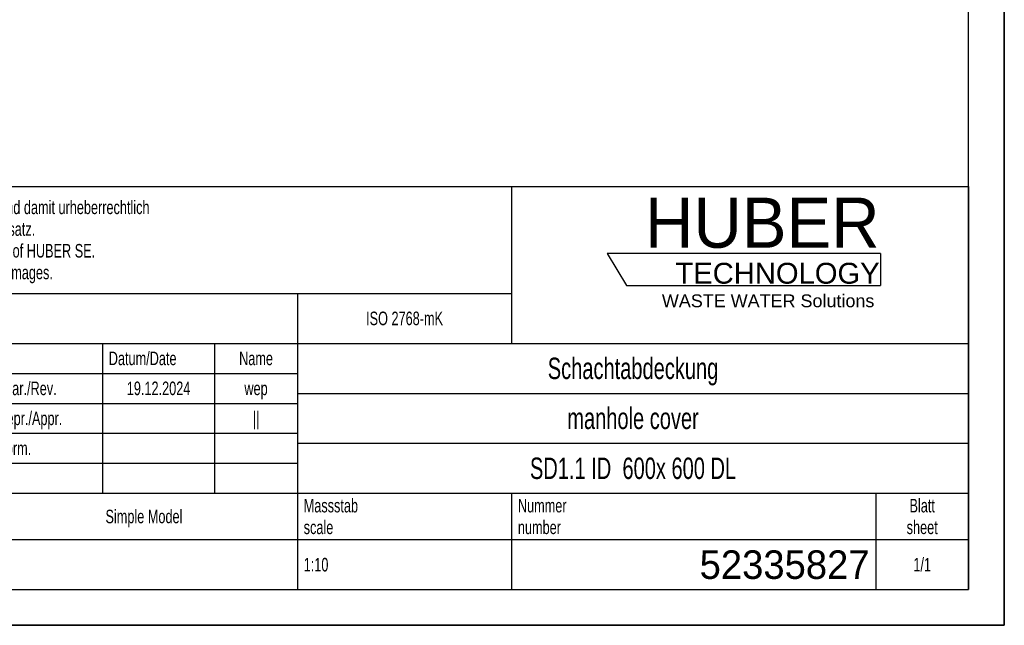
# Model space of a CAD drawing. Header units: millimetres. Extents: x 0 to 4200, y 0 to 2970.
# Tile 8 of 17: x 2821 to 4200, y 0 to 849. Entities that reach past the tile are written whole.
import ezdxf

# ---------------------------------------------------------------- set-up
doc = ezdxf.new("R2010")
doc.units = ezdxf.units.MM
doc.header["$LTSCALE"] = 231
doc.layers.get('0').update_dxf_attribs({"linetype": 'CONTINUOUS'})
doc.layers.add('HUBER_Logo_BL2', color=7, linetype='CONTINUOUS')
doc.styles.get("Standard").update_dxf_attribs({"font": 'txt', "width": 0.7})
doc.styles.add('TEXTSTYLE_2', font='txt')
doc.styles.add('TEXTSTYLE_3', font='arial.ttf')
doc.styles.add('TEXTSTYLE_4', font='txt', dxfattribs={"width": 0.8})
doc.styles.add('TEXTSTYLE_5', font='txt')

# ---------------------------------------------------------------- blocks, each defined once
blk = doc.blocks.new('HUBER_LOGO_BL2', base_point=(3837.5, 503.7))
at = {"layer": 'HUBER_Logo_BL2', "color": 5, "linetype": 'Continuous'}
for p, q in [((4026.4, 521), (3643.9, 521)), ((3643.9, 521), (3670.9, 476)), ((4026.4, 521), (4026.4, 476)), ((3670.9, 476), (4026.4, 476))]:
    blk.add_line(p, q, dxfattribs=at)
at = {"layer": 'HUBER_Logo_BL2', "color": 2, "linetype": 'Continuous', "attachment_point": 3, "line_spacing_factor": 0.78}
for s, insert, char_height, width, style in [('HUBER\\P\\fArial;\\H29.25;TECHNOLOGY ', (4025.4, 599.1), 70.2, 387.672, 'TEXTSTYLE_2'), ('WASTE WATER Solutions', (4018, 463.6), 18, 297.033, 'TEXTSTYLE_3')]:
    blk.add_mtext(s, dxfattribs=dict(at, insert=insert, char_height=char_height, width=width, style=style))
blk = doc.blocks.new('*T15')
at = {"color": 3, "linetype": 'Continuous'}
for p, q in [((0, 0), (1840, 0)), ((0, 0), (0, -565)), ((1200, 0), (1200, -220)), ((1840, 0), (1840, -565)), ((0, -150), (1200, -150)), ((900, -150), (900, -565)), ((0, -220), (1840, -220)), ((80, -220), (80, -430)), ((270, -220), (270, -495)), ((385, -220), (385, -430)), ((470, -220), (470, -495)), ((627, -220), (627, -430)), ((784, -220), (784, -430)), ((0, -262), (900, -262)), ((900, -290), (1840, -290)), ((0, -304), (900, -304)), ((0, -346), (900, -346)), ((900, -360), (1840, -360)), ((470, -388), (900, -388)), ((0, -430), (1840, -430)), ((1200, -430), (1200, -565)), ((1710, -430), (1710, -565)), ((0, -495), (1840, -495)), ((0, -565), (1840, -565))]:
    blk.add_line(p, q, dxfattribs=at)
at = {"color": 2, "linetype": 'Continuous', "line_spacing_factor": 0.96}
for s, insert, char_height, width, attachment_point in [('Diese Zeichnung ist geistiges Eigentum der Fa. HUBER SE und damit urheberrechtlich \\Pgeschuetzt. Zuwiderhandlungen verpflichten zum Schadensersatz.\\PThis is a copyrighted drawing which is the intellectual property of HUBER SE.\\PAny contravening offender will be held liabel for payment of damages.', (8.75, -19.9), 19, 2214.8571, 1), ('Technische Aenderungen vorbehalten / Subject to change', (8.75, -175), 20, 1524.7619, 1), ('ISO 2768-mK', (1050, -175.5), 19, 332.9524, 2), ('Datum/Date', (635.75, -231.5), 19, 292.2381, 1), ('Name', (842, -231.5), 19, 126.6667, 2), ('Schachtabdeckung', (1370, -240), 30, 680, 2), ('Bear./Rev.', (478.75, -273.5), 19, 272.3333, 1), ('19.12.2024', (705.5, -273.5), 19, 273.2381, 2), ('wep', (842, -273.5), 19, 99.5238, 2), ('Gepr./Appr.', (478.75, -315.5), 19, 299.4762, 1), ('||', (842, -315.5), 19, 50.6667, 2), ('manhole cover', (1370, -310), 30, 564.2857, 2), ('-', (40, -315.5), 19, 34.381, 2), ('-', (175, -315.5), 19, 34.381, 2), ('-', (327.5, -315.5), 19, 34.381, 2), ('-', (427.5, -315.5), 19, 34.381, 2), ('Norm. ', (478.75, -357.5), 19, 175.5238, 1), ('Revi-\\Psion', (8.75, -363.3), 19, 138.4286, 1), ('Aenderung\\PModification', (175, -363.3), 19, 303.0952, 2), ('Tag\\PDate', (327.5, -363.3), 19, 117.619, 2), ('Name', (427.5, -378.5), 19, 126.6667, 2), ('SD1.1 ID  600x 600 DL', (1370, -380), 30, 962.8571, 2), ('Projekt\\Pproject', (8.75, -437.8), 19, 183.6667, 1), ('Massstab\\Pscale', (908.75, -437.8), 19, 224.381, 1), ('Nummer\\Pnumber', (1208.75, -437.8), 19, 186.381, 1), ('Blatt\\Psheet', (1775, -437.8), 19, 137.5238, 2), ('Simple Model', (685, -453), 19, 328.4286, 2), ('1:10', (908.75, -520.5), 19, 94.0952, 1), ('1/1', (1775, -520.5), 19, 79.619, 2)]:
    blk.add_mtext(s, dxfattribs=dict(at, insert=insert, char_height=char_height, width=width, attachment_point=attachment_point))
for s, insert, char_height, width, attachment_point, style in [('52335827', (1701.25, -510), 40, 586.6667, 3, 'TEXTSTYLE_5'), ('-', (8.75, -517.5), 25, 18.3333, 1, 'TEXTSTYLE_4')]:
    blk.add_mtext(s, dxfattribs=dict(at, insert=insert, char_height=char_height, width=width, attachment_point=attachment_point, style=style))

msp = doc.modelspace()

# ---------------------------------------------------------------- linework, layer by layer
at = {"color": 7, "linetype": 'Continuous'}
for p, q in [((4200, 0), (4200, 2970)), ((0, 0), (4200, 0))]:
    msp.add_line(p, q, dxfattribs=at)
at = {"color": 3, "linetype": 'Continuous'}
for p, q in [((4200, 2970), (4200, 0)), ((4200, 0), (0, 0))]:
    msp.add_line(p, q, dxfattribs=at)
at = {"color": 5, "linetype": 'Continuous'}
for p, q in [((4150, 50), (4150, 2920)), ((50, 50), (4150, 50))]:
    msp.add_line(p, q, dxfattribs=at)

# ---------------------------------------------------------------- block references
msp.add_blockref('*T15', (2310, 615))
at = {"layer": 'HUBER_Logo_BL2'}
msp.add_blockref('HUBER_LOGO_BL2', (3837.497, 503.742), dxfattribs=at)

doc.saveas('drawing.dxf')
